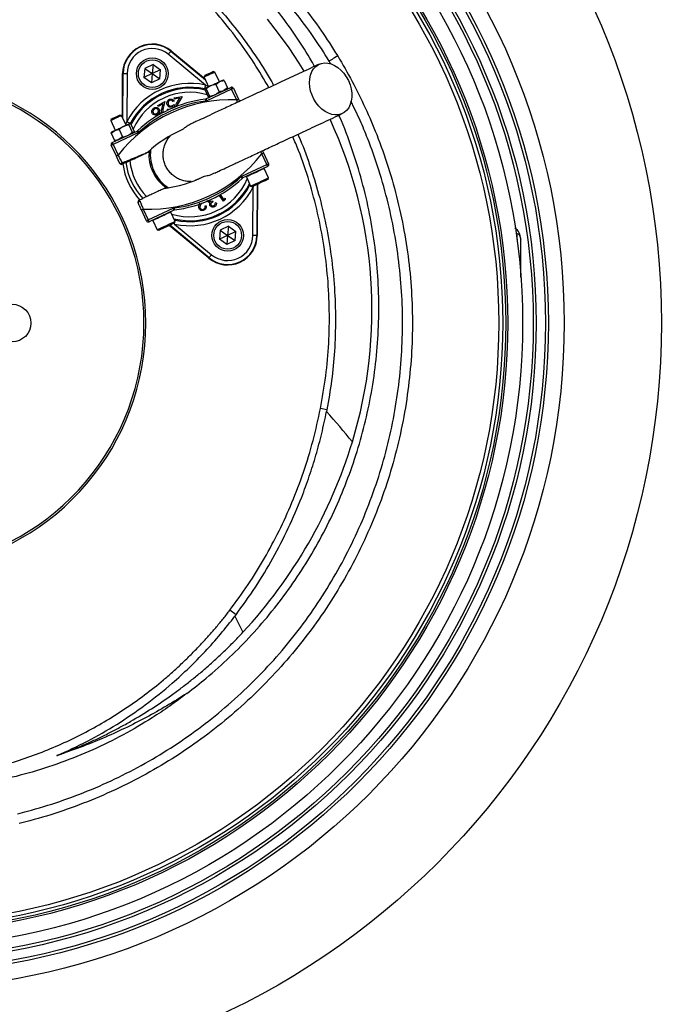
# Model space of a CAD drawing. Header units: millimetres. Extents: x 1367 to 2597, y 1298 to 2528.
# Tile 9 of 11: x 2043 to 2372, y 1570 to 2066. Entities that reach past the tile are written whole.
import ezdxf

# ---------------------------------------------------------------- set-up
doc = ezdxf.new("R2010")
doc.units = ezdxf.units.MM

msp = doc.modelspace()

# ---------------------------------------------------------------- linework, layer by layer
at = {"color": 7, "linetype": 'Continuous', "lineweight": 25}
for p, q in [((2136.83, 2033.54), (2118.09, 2049.05)), ((2119.37, 2050.59), (2119.52, 2050.76)), ((2119.37, 2050.59), (2136.83, 2036.13)), ((2119.52, 2050.76), (2136.61, 2036.61)), ((2106.21, 2041.92), (2105.81, 2037.31)), ((2110.39, 2043.87), (2106.21, 2041.92)), ((2106.21, 2041.92), (2109.99, 2039.27)), ((2110.39, 2043.87), (2109.99, 2039.27)), ((2110.39, 2043.87), (2114.18, 2041.22)), ((2094.92, 2017.17), (2095.06, 2039.36)), ((2095.29, 2039.36), (2095.06, 2039.36)), ((2095.14, 2016.69), (2095.29, 2039.36)), ((2097.29, 2039.35), (2097.13, 2015.02)), ((2109.99, 2039.27), (2105.81, 2037.31)), ((2109.59, 2034.66), (2105.81, 2037.31)), ((2109.99, 2039.27), (2109.59, 2034.66)), ((2113.78, 2036.62), (2109.59, 2034.66)), ((2114.18, 2041.22), (2109.99, 2039.27)), ((2109.99, 2039.27), (2113.78, 2036.62)), ((2113.78, 2036.62), (2114.18, 2041.22)), ((2136.46, 2038.37), (2136.17, 2037.55)), ((2136.17, 2037.55), (2138.44, 2032.67)), ((2141.61, 2040.09), (2140.79, 2040.39)), ((2140.79, 2040.39), (2140.79, 2040.39)), ((2143.88, 2035.21), (2141.61, 2040.09)), ((2136.63, 2031.83), (2136.58, 2031.76)), ((2137.07, 2026.52), (2149.62, 2032.37)), ((2137.22, 2031.61), (2138.95, 2027.89)), ((2142.06, 2033.87), (2139.45, 2033.14)), ((2142.06, 2033.87), (2143.94, 2035.24)), ((2142.06, 2033.87), (2143.8, 2030.15)), ((2145.75, 2036.05), (2145.69, 2036.05)), ((2147.93, 2032.07), (2146.05, 2030.7)), ((2146.2, 2035.79), (2147.93, 2032.07)), ((2147.81, 2031.52), (2147.84, 2031.57)), ((2150.95, 2031.88), (2153.51, 2026.4)), ((2121.12, 2027.01), (2125.08, 2027.83)), ((2121.23, 2026.45), (2121.12, 2027.01)), ((2123.93, 2027), (2121.23, 2026.45)), ((2122.8, 2025.14), (2123.93, 2027)), ((2125.08, 2027.83), (2123.35, 2024.96)), ((2136.51, 2031.28), (2138.24, 2027.55)), ((2150.04, 2031.46), (2137.5, 2025.61)), ((2138.66, 2027.3), (2138.74, 2027.3)), ((2138.95, 2027.89), (2141.56, 2028.61)), ((2152.6, 2025.98), (2150.04, 2031.46)), ((2112.74, 2023.21), (2116.28, 2025.21)), ((2113.02, 2022.71), (2112.74, 2023.21)), ((2115.43, 2024.07), (2113.02, 2022.71)), ((2114.92, 2021.94), (2115.43, 2024.07)), ((2116.28, 2025.21), (2115.5, 2021.93)), ((2117.68, 2021.28), (2118.18, 2021.56)), ((2118.18, 2021.56), (2118.34, 2021.05)), ((2121, 2025.47), (2120.42, 2025.26)), ((2120.7, 2022.14), (2120.57, 2022.82)), ((2120.97, 2023.79), (2121.23, 2022.35)), ((2153.51, 2026.4), (2154.01, 2025.31)), ((2094.48, 2018.11), (2093.66, 2018.41)), ((2096.75, 2013.23), (2094.48, 2018.11)), ((2117.83, 2020.84), (2117.68, 2021.28)), ((2089.34, 2016.39), (2089.04, 2015.58)), ((2089.04, 2015.58), (2091.32, 2010.7)), ((2098.19, 2013.41), (2099.92, 2009.69)), ((2099.16, 2013.86), (2098.49, 2014.04)), ((2098.72, 2014.06), (2098.57, 2014.08)), ((2099.16, 2013.86), (2100.9, 2010.14)), ((2089.28, 2009.26), (2091.08, 2010.59)), ((2089.28, 2009.26), (2089.49, 2009.68)), ((2089.28, 2009.26), (2091.02, 2005.53)), ((2089.5, 2009.85), (2089.42, 2009.73)), ((2089.8, 2004.47), (2102.35, 2010.32)), ((2102.77, 2009.42), (2090.23, 2003.57)), ((2094.99, 2007.38), (2093.19, 2006.05)), ((2093.25, 2011.11), (2094.99, 2007.38)), ((2099.92, 2009.69), (2100.6, 2009.51)), ((2100.68, 2009.55), (2100.76, 2009.66)), ((2100.71, 2009.7), (2100.9, 2010.14)), ((2091.88, 1997.66), (2089.32, 2003.15)), ((2090.23, 2003.57), (2092.78, 1998.09)), ((2091.48, 2005.4), (2091.02, 2005.53)), ((2091.48, 2005.33), (2091.62, 2005.32)), ((2109.05, 2000.21), (2109.12, 2000.92)), ((2167.79, 1993.4), (2165.24, 1998.88)), ((2165.64, 2000.39), (2166.14, 1999.3)), ((2166.14, 1999.3), (2168.7, 1993.82)), ((2096.72, 1994.46), (2094.88, 1993.6)), ((2155.25, 1987.55), (2167.79, 1993.4)), ((2168.22, 1992.49), (2155.67, 1986.64)), ((2157.45, 1987.19), (2159.62, 1982.52)), ((2168.69, 1986.75), (2166.51, 1991.42)), ((2118.09, 1981.68), (2117.5, 1982.08)), ((2159.11, 1982.86), (2159.29, 1983.23)), ((2159.62, 1982.52), (2160.42, 1982.23)), ((2160.73, 1957.62), (2160.89, 1981.94)), ((2162.9, 1983.39), (2162.73, 1957.6)), ((2163.12, 1983.5), (2162.96, 1957.6)), ((2168.4, 1985.95), (2168.69, 1986.75)), ((2168.68, 1986.75), (2168.69, 1986.75)), ((2145.86, 1975.01), (2143.69, 1977.94)), ((2144.21, 1978.23), (2145.99, 1975.83)), ((2103.33, 1975.47), (2105.17, 1976.33)), ((2134.76, 1973.82), (2134.72, 1973.75)), ((2136.63, 1972.53), (2137.18, 1972.66)), ((2140.3, 1975.16), (2140.56, 1974.6)), ((2141.82, 1974.08), (2142.31, 1974.31)), ((2146.8, 1975.71), (2145.86, 1975.01)), ((2145.99, 1975.83), (2146.74, 1976.39)), ((2146.74, 1976.39), (2146.8, 1975.71)), ((2107.07, 1965.08), (2104.51, 1970.56)), ((2105.42, 1970.99), (2107.98, 1965.5)), ((2107.98, 1965.5), (2120.52, 1971.35)), ((2120.95, 1970.45), (2108.4, 1964.6)), ((2121.56, 1964.77), (2119.38, 1969.44)), ((2110.32, 1965.22), (2112.49, 1960.55)), ((2138.5, 1946.2), (2118.56, 1962.72)), ((2138.65, 1946.37), (2118.79, 1962.82)), ((2121.19, 1963.43), (2139.93, 1947.91)), ((2121.22, 1965.49), (2121.63, 1965.38)), ((2121.27, 1963.98), (2121.56, 1964.77)), ((2148.43, 1962.3), (2144.24, 1960.35)), ((2148.43, 1962.3), (2148.03, 1957.7)), ((2148.43, 1962.3), (2152.21, 1959.65)), ((2112.49, 1960.55), (2113.29, 1960.26)), ((2144.24, 1960.35), (2143.84, 1955.75)), ((2148.03, 1957.7), (2143.84, 1955.75)), ((2144.24, 1960.35), (2148.03, 1957.7)), ((2148.03, 1957.7), (2147.63, 1953.1)), ((2152.21, 1959.65), (2148.03, 1957.7)), ((2148.03, 1957.7), (2151.81, 1955.05)), ((2151.81, 1955.05), (2152.21, 1959.65)), ((2162.73, 1957.6), (2162.96, 1957.6)), ((2147.63, 1953.1), (2143.84, 1955.75)), ((2151.81, 1955.05), (2147.63, 1953.1)), ((2295.79, 1956.48), (2295.79, 1938.48)), ((2138.65, 1946.37), (2138.5, 1946.2)), ((2198.08, 1869.71), (2194.86, 1870.35)), ((2198.08, 1869.71), (2197.9, 1868.78)), ((2152.25, 1766.32), (2149.17, 1768.67)), ((2151.7, 1765.59), (2152.25, 1766.32))]:
    msp.add_line(p, q, dxfattribs=at)
at = {"color": 1, "linetype": 'Continuous', "lineweight": 25}
for p, q in [((2200.15, 2044.09), (2199.28, 2045.63)), ((2136.83, 2033.54), (2138.42, 2032.73)), ((2153.06, 2024.87), (2152.6, 2025.98)), ((2165.24, 1998.88), (2164.68, 1999.95)), ((2161.03, 1982.52), (2160.89, 1981.94)), ((2121.19, 1963.43), (2120.67, 1963.7)), ((2293.55, 1958.54), (2293.98, 1958.47))]:
    msp.add_line(p, q, dxfattribs=at)
at = {"color": 7, "linetype": 'Continuous', "lineweight": 25, "flags": 128}
for points in [[(2186.7, 2040.56), (2184.15, 2044.64), (2179.08, 2052.22), (2173.71, 2059.61), (2168.05, 2066.8)], [(2118.09, 2049.05), (2118.34, 2049.35), (2118.58, 2049.63), (2118.8, 2049.9), (2118.99, 2050.13), (2119.15, 2050.32), (2119.27, 2050.46), (2119.34, 2050.56), (2119.37, 2050.59)], [(2203.53, 2048.21), (2202.75, 2047.74), (2202, 2047.29), (2201.3, 2046.86), (2200.68, 2046.48), (2200.15, 2046.16), (2199.73, 2045.91), (2199.44, 2045.73), (2199.28, 2045.63)], [(2208.93, 2035.75), (2209.75, 2033.7), (2210.31, 2031.59), (2210.6, 2029.48), (2210.63, 2027.43), (2210.37, 2025.48), (2209.85, 2023.69), (2209.07, 2022.11), (2208.05, 2020.77), (2206.83, 2019.71), (2205.43, 2018.96), (2203.89, 2018.53), (2202.24, 2018.45), (2200.54, 2018.7), (2198.82, 2019.28), (2197.14, 2020.19), (2195.52, 2021.39), (2194.03, 2022.85), (2192.68, 2024.54), (2191.53, 2026.41), (2190.59, 2028.42), (2189.9, 2030.51), (2189.47, 2032.62), (2189.31, 2034.71), (2189.43, 2036.72), (2189.82, 2038.59), (2190.47, 2040.28), (2191.37, 2041.75), (2192.5, 2042.95), (2193.81, 2043.86), (2195.29, 2044.45), (2196.89, 2044.71), (2198.57, 2044.62), (2200.28, 2044.2), (2201.99, 2043.45), (2203.64, 2042.4), (2205.2, 2041.06), (2206.63, 2039.48), (2207.88, 2037.69), (2208.93, 2035.75)], [(2095.29, 2039.36), (2095.33, 2039.36), (2095.45, 2039.36), (2095.64, 2039.36), (2095.89, 2039.36), (2096.19, 2039.36), (2096.53, 2039.35), (2096.9, 2039.35), (2097.29, 2039.35)], [(2141.61, 2040.09), (2141.6, 2040.09), (2141.4, 2040), (2140.9, 2039.76), (2140.15, 2039.41), (2139.25, 2038.99), (2138.31, 2038.55), (2137.44, 2038.15), (2136.74, 2037.82), (2136.3, 2037.61), (2136.17, 2037.55)], [(2136.46, 2038.37), (2136.6, 2038.43), (2137.04, 2038.64), (2137.72, 2038.96), (2138.54, 2039.34), (2139.38, 2039.73), (2140.1, 2040.06), (2140.59, 2040.29), (2140.79, 2040.39)], [(2136.83, 2033.54), (2136.74, 2033.16), (2136.66, 2032.8), (2136.59, 2032.46), (2136.52, 2032.17), (2136.47, 2031.92), (2136.43, 2031.74), (2136.4, 2031.63), (2136.39, 2031.58)], [(2136.63, 2031.83), (2136.63, 2031.83), (2136.67, 2031.85)], [(2136.67, 2031.85), (2136.79, 2031.9), (2136.99, 2031.99), (2137.25, 2032.12), (2137.58, 2032.27), (2137.98, 2032.45), (2138.42, 2032.66), (2138.92, 2032.89), (2139.45, 2033.14)], [(2139.45, 2033.14), (2140.01, 2033.4), (2140.6, 2033.68), (2141.19, 2033.95), (2141.78, 2034.23), (2142.36, 2034.5), (2142.92, 2034.76), (2143.45, 2035.01), (2143.94, 2035.24)], [(2143.94, 2035.24), (2144.38, 2035.44), (2144.77, 2035.62), (2145.1, 2035.78), (2145.36, 2035.9), (2145.55, 2035.98), (2145.66, 2036.04), (2145.69, 2036.05)], [(2149.62, 2032.37), (2149.63, 2032.35), (2149.65, 2032.3), (2149.69, 2032.21), (2149.74, 2032.1), (2149.81, 2031.96), (2149.88, 2031.81), (2149.96, 2031.64), (2150.04, 2031.46)], [(2150.95, 2031.88), (2150.93, 2031.88), (2150.88, 2031.85), (2150.8, 2031.81), (2150.68, 2031.76), (2150.55, 2031.7), (2150.39, 2031.62), (2150.22, 2031.54), (2150.04, 2031.46)], [(2137.07, 2026.52), (2137.08, 2026.5), (2137.11, 2026.45), (2137.15, 2026.36), (2137.2, 2026.25), (2137.26, 2026.11), (2137.34, 2025.96), (2137.41, 2025.79), (2137.5, 2025.61)], [(2136.78, 2026.43), (2136.78, 2026.41), (2136.79, 2026.36), (2136.8, 2026.26), (2136.81, 2026.14), (2136.83, 2025.99), (2136.85, 2025.82), (2136.88, 2025.63), (2136.9, 2025.44)], [(2153.51, 2026.4), (2153.49, 2026.39), (2153.44, 2026.37), (2153.35, 2026.33), (2153.24, 2026.28), (2153.1, 2026.21), (2152.95, 2026.14), (2152.78, 2026.06), (2152.6, 2025.98)], [(2094.48, 2018.11), (2094.4, 2018.08), (2094.01, 2017.9), (2093.35, 2017.59), (2092.5, 2017.19), (2091.56, 2016.75), (2090.65, 2016.33), (2089.87, 2015.96), (2089.31, 2015.71), (2089.05, 2015.58), (2089.04, 2015.58)], [(2089.34, 2016.39), (2089.35, 2016.4), (2089.6, 2016.51), (2090.13, 2016.77), (2090.88, 2017.11), (2091.72, 2017.51), (2092.53, 2017.88), (2093.18, 2018.18), (2093.57, 2018.37), (2093.66, 2018.41)], [(2091.08, 2010.59), (2091.55, 2010.81), (2092.07, 2011.05), (2092.62, 2011.3), (2093.19, 2011.57), (2093.78, 2011.85), (2094.37, 2012.12), (2094.96, 2012.4), (2095.53, 2012.66)], [(2095.53, 2012.66), (2096.08, 2012.92), (2096.59, 2013.15), (2097.05, 2013.37), (2097.47, 2013.57), (2097.83, 2013.73), (2098.12, 2013.87), (2098.34, 2013.97), (2098.49, 2014.04)], [(2098.91, 2014.1), (2098.87, 2014.12), (2098.76, 2014.18), (2098.6, 2014.26), (2098.38, 2014.38), (2098.11, 2014.52), (2097.8, 2014.68), (2097.48, 2014.85), (2097.13, 2015.02)], [(2098.49, 2014.04), (2098.56, 2014.07), (2098.57, 2014.08)], [(2089.5, 2009.85), (2089.52, 2009.86), (2089.6, 2009.9), (2089.76, 2009.97), (2089.99, 2010.08), (2090.29, 2010.22), (2090.66, 2010.39), (2091.08, 2010.59)], [(2102.35, 2010.32), (2102.36, 2010.31), (2102.38, 2010.26), (2102.42, 2010.17), (2102.47, 2010.06), (2102.54, 2009.92), (2102.61, 2009.77), (2102.69, 2009.6), (2102.77, 2009.42)], [(2102.61, 2010.5), (2102.62, 2010.48), (2102.66, 2010.44), (2102.72, 2010.37), (2102.81, 2010.28), (2102.91, 2010.17), (2103.03, 2010.04), (2103.15, 2009.91), (2103.29, 2009.76)], [(2090.23, 2003.57), (2090.05, 2003.49), (2089.88, 2003.41), (2089.72, 2003.33), (2089.59, 2003.27), (2089.47, 2003.22), (2089.39, 2003.18), (2089.34, 2003.15), (2089.32, 2003.15)], [(2089.8, 2004.47), (2089.81, 2004.46), (2089.84, 2004.41), (2089.88, 2004.32), (2089.93, 2004.21), (2089.99, 2004.07), (2090.07, 2003.92), (2090.14, 2003.75), (2090.23, 2003.57)], [(2092.78, 1998.09), (2092.61, 1998), (2092.44, 1997.92), (2092.28, 1997.85), (2092.14, 1997.79), (2092.03, 1997.73), (2091.95, 1997.69), (2091.89, 1997.67), (2091.88, 1997.66)], [(2108.36, 1999.88), (2108.96, 2000.17), (2109.05, 2000.21)], [(2165.24, 1998.88), (2165.41, 1998.96), (2165.58, 1999.04), (2165.74, 1999.11), (2165.88, 1999.18), (2165.99, 1999.23), (2166.07, 1999.27), (2166.13, 1999.29), (2166.14, 1999.3)], [(2093.55, 1994.08), (2093.6, 1994.02), (2093.7, 1993.99), (2093.83, 1993.98), (2093.99, 1994), (2094.17, 1994.03), (2094.37, 1994.1), (2094.57, 1994.18), (2094.77, 1994.28)], [(2167.79, 1993.4), (2167.97, 1993.48), (2168.14, 1993.56), (2168.3, 1993.63), (2168.43, 1993.69), (2168.55, 1993.75), (2168.63, 1993.79), (2168.68, 1993.81), (2168.7, 1993.82)], [(2168.22, 1992.49), (2168.21, 1992.51), (2168.18, 1992.56), (2168.14, 1992.64), (2168.09, 1992.76), (2168.03, 1992.89), (2167.95, 1993.05), (2167.88, 1993.22), (2167.79, 1993.4)], [(2155.41, 1986.47), (2155.4, 1986.48), (2155.36, 1986.52), (2155.3, 1986.59), (2155.21, 1986.68), (2155.11, 1986.79), (2154.99, 1986.92), (2154.87, 1987.06), (2154.73, 1987.2)], [(2155.67, 1986.64), (2155.66, 1986.66), (2155.64, 1986.71), (2155.6, 1986.79), (2155.55, 1986.91), (2155.48, 1987.04), (2155.41, 1987.2), (2155.33, 1987.37), (2155.25, 1987.55)], [(2117.5, 1982.08), (2117.42, 1982.04), (2116.81, 1981.76)], [(2159.62, 1982.52), (2159.64, 1982.53), (2159.93, 1982.67), (2160.53, 1982.95), (2161.4, 1983.35), (2162.47, 1983.85), (2163.67, 1984.41), (2164.9, 1984.99), (2166.08, 1985.53), (2167.11, 1986.02), (2167.93, 1986.4), (2168.47, 1986.65), (2168.68, 1986.75)], [(2168.4, 1985.95), (2168.39, 1985.95), (2168.19, 1985.86), (2167.67, 1985.62), (2166.9, 1985.25), (2165.92, 1984.8), (2164.82, 1984.29), (2163.68, 1983.76), (2162.61, 1983.25), (2161.68, 1982.82), (2160.97, 1982.49), (2160.54, 1982.29), (2160.42, 1982.23)], [(2103.78, 1974.95), (2103.58, 1974.87), (2103.38, 1974.76), (2103.21, 1974.65), (2103.06, 1974.54), (2102.95, 1974.42), (2102.87, 1974.32), (2102.83, 1974.22), (2102.84, 1974.14)], [(2104.51, 1970.56), (2104.53, 1970.57), (2104.58, 1970.6), (2104.67, 1970.63), (2104.78, 1970.69), (2104.92, 1970.75), (2105.07, 1970.82), (2105.24, 1970.9), (2105.42, 1970.99)], [(2120.95, 1970.45), (2120.94, 1970.46), (2120.91, 1970.52), (2120.87, 1970.6), (2120.82, 1970.71), (2120.76, 1970.85), (2120.68, 1971.01), (2120.61, 1971.18), (2120.52, 1971.35)], [(2121.24, 1970.53), (2121.24, 1970.55), (2121.23, 1970.61), (2121.22, 1970.7), (2121.21, 1970.82), (2121.19, 1970.97), (2121.17, 1971.15), (2121.14, 1971.33), (2121.12, 1971.53)], [(2107.07, 1965.08), (2107.09, 1965.09), (2107.14, 1965.11), (2107.22, 1965.15), (2107.34, 1965.2), (2107.47, 1965.27), (2107.63, 1965.34), (2107.8, 1965.42), (2107.98, 1965.5)], [(2108.4, 1964.6), (2108.39, 1964.61), (2108.37, 1964.67), (2108.33, 1964.75), (2108.28, 1964.86), (2108.21, 1965), (2108.14, 1965.16), (2108.06, 1965.33), (2107.98, 1965.5)], [(2112.49, 1960.55), (2112.62, 1960.61), (2113.08, 1960.82), (2113.82, 1961.17), (2114.8, 1961.62), (2115.95, 1962.16), (2117.18, 1962.73), (2118.4, 1963.3), (2119.51, 1963.82), (2120.44, 1964.25), (2121.12, 1964.57), (2121.49, 1964.74), (2121.56, 1964.77)], [(2121.27, 1963.98), (2121.2, 1963.95), (2120.84, 1963.78), (2120.18, 1963.47), (2119.3, 1963.06), (2118.25, 1962.57), (2117.12, 1962.04), (2116, 1961.52), (2114.99, 1961.05), (2114.16, 1960.66), (2113.59, 1960.4), (2113.31, 1960.27), (2113.29, 1960.26)], [(2162.73, 1957.6), (2162.69, 1957.6), (2162.57, 1957.6), (2162.38, 1957.61), (2162.13, 1957.61), (2161.83, 1957.61), (2161.49, 1957.61), (2161.12, 1957.61), (2160.73, 1957.62)], [(2139.93, 1947.91), (2139.68, 1947.62), (2139.44, 1947.33), (2139.22, 1947.07), (2139.03, 1946.84), (2138.87, 1946.64), (2138.75, 1946.5), (2138.68, 1946.41), (2138.65, 1946.37)], [(2151.7, 1765.59), (2152.21, 1764.56), (2152.72, 1763.54), (2153.22, 1762.51), (2153.72, 1761.5), (2154.21, 1760.48), (2154.7, 1759.47), (2155.19, 1758.46), (2155.67, 1757.45)]]:
    msp.add_lwpolyline(points, dxfattribs=at)
at = {"color": 1, "linetype": 'Continuous', "lineweight": 25, "flags": 128}
for points in [[(2166.51, 1991.42), (2166.51, 1991.42), (2166.29, 1991.32), (2165.75, 1991.07), (2164.94, 1990.68), (2163.9, 1990.2), (2162.72, 1989.65), (2161.49, 1989.08), (2160.29, 1988.52), (2159.22, 1988.02), (2158.35, 1987.61), (2157.75, 1987.33), (2157.47, 1987.2), (2157.45, 1987.19)], [(2159.11, 1982.86), (2159.15, 1982.84), (2159.26, 1982.79), (2159.42, 1982.7), (2159.58, 1982.62)], [(2160.08, 1982.36), (2160.22, 1982.29), (2160.54, 1982.12), (2160.89, 1981.94)], [(2119.38, 1969.44), (2119.31, 1969.41), (2118.94, 1969.24), (2118.26, 1968.92), (2117.33, 1968.49), (2116.22, 1967.97), (2115, 1967.4), (2113.77, 1966.83), (2112.63, 1966.29), (2111.64, 1965.83), (2110.9, 1965.49), (2110.45, 1965.28), (2110.32, 1965.22)], [(2121.19, 1963.43), (2121.28, 1963.81), (2121.36, 1964.17), (2121.39, 1964.31)], [(2121.51, 1964.87), (2121.55, 1965.04), (2121.59, 1965.22), (2121.62, 1965.34), (2121.63, 1965.38)]]:
    msp.add_lwpolyline(points, dxfattribs=at)
at = {"color": 7, "linetype": 'Continuous', "lineweight": 25}
for centre, radius in [((1981.79, 1913.48), 615), ((1981.79, 1913.48), 595), ((1981.79, 1913.48), 593.6), ((1981.79, 1913.48), 590.07), ((1981.79, 1913.48), 579), ((1981.79, 1913.48), 576), ((1981.79, 1913.48), 385), ((1981.79, 1913.48), 336), ((1981.79, 1913.48), 328), ((1981.79, 1913.48), 326.54), ((1981.79, 1913.48), 321.84), ((1981.79, 1913.48), 320.38), ((1981.79, 1913.48), 315), ((1981.79, 1913.48), 307.5), ((1981.79, 1913.48), 306.5), ((1981.79, 1913.48), 305), ((1981.79, 1913.48), 303), ((2109.99, 2039.27), 8), ((2109.99, 2039.27), 7), ((2148.03, 1957.7), 8), ((2148.03, 1957.7), 7), ((2039.29, 1913.48), 9.5)]:
    msp.add_circle(centre, radius, dxfattribs=at)
for centre, radius, start, end in [((2109.99, 2039.27), 14.93, 50.3695, 179.6305), ((2109.99, 2039.27), 14.7, 50.3695, 179.6305), ((2109.99, 2039.27), 12.7, 50.3695, 179.6305), ((1981.79, 1913.48), 125, 279.2069, 80.7931), ((1981.79, 1913.48), 124, 279.2818, 80.7182), ((2129.01, 1998.48), 35.91, 77.427, 152.573), ((2129.01, 1998.48), 33.91, 77.427, 152.573), ((2150.04, 2031.46), 1, 25, 115), ((2136.65, 2027.42), 1, 277.1997, 295), ((2149.58, 1954.38), 71.67, 87.5829, 142.4171), ((2144.51, 1965.25), 61.67, 97.1997, 132.8003), ((2144.51, 1965.25), 60.67, 97.1997, 132.8003), ((2136.65, 2027.42), 2, 277.1997, 295), ((1991.51, 1920.08), 229.32, 343.1186, 24.7986), ((2101.93, 2011.23), 1, 295, 312.8003), ((2101.93, 2011.23), 2, 295, 312.8003), ((2149.58, 1954.38), 61.67, 113.6355, 132.8003), ((2090.23, 2003.57), 1, 115, 205), ((2108.44, 2042.59), 71.67, 267.5829, 322.4171), ((2129.01, 1998.48), 20.7, 176.1144, 233.8856), ((2129.01, 1998.48), 20, 172.9043, 237.0957), ((2094.45, 1994.51), 1, 205, 295), ((2094.03, 1993.81), 0.874, 346.045, 32.3386), ((2129.01, 1998.48), 34.21, 187.9236, 222.0712), ((2129.01, 1998.48), 32.53, 187.0993, 222.9007), ((2129.01, 1998.48), 30.49, 185.8562, 224.1438), ((2167.79, 1993.4), 1, 295, 25), ((2108.44, 2042.59), 61.67, 277.1997, 296.3645), ((2113.51, 2031.71), 60.67, 277.1997, 312.8003), ((2156.09, 1985.73), 2, 115, 132.8003), ((2157.67, 1987.3), 0.25, 115, 205), ((2166.28, 1991.31), 0.25, 25, 115), ((2129.01, 1998.48), 35.91, 257.427, 332.573), ((2113.51, 2031.71), 61.67, 277.1997, 312.8003), ((2129.01, 1998.48), 33.91, 257.427, 332.573), ((2156.09, 1985.73), 1, 115, 132.8003), ((2103.75, 1974.57), 1, 115, 205), ((2102.94, 1974.69), 0.874, 17.662, 63.9549), ((2119.15, 1969.34), 0.25, 25, 115), ((2121.37, 1969.54), 2, 97.1997, 115), ((2121.37, 1969.54), 1, 97.1997, 115), ((2107.98, 1965.5), 1, 205, 295), ((2110.54, 1965.32), 0.25, 115, 205), ((2148.03, 1957.7), 14.93, 230.3695, 359.6305), ((2148.03, 1957.7), 14.7, 230.3695, 359.6305), ((2148.03, 1957.7), 12.7, 230.3695, 359.6305), ((2293.79, 1956.48), 2, 0, 84.2977), ((2300.35, 1956.48), 4.56, 179.9989, 188.409), ((1981.35, 1670.74), 293.45, 38.5174, 42.4429), ((1974.71, 1925.55), 246.99, 317.1117, 343.0371)]:
    msp.add_arc(centre, radius, start, end, dxfattribs=at)
at = {"color": 1, "linetype": 'Continuous', "lineweight": 25}
for centre, radius, start, end in [((2129.01, 1998.48), 33.41, 76.8106, 152.962), ((2129.01, 1998.48), 31.41, 73.8808, 155.8669), ((2129.01, 1998.48), 20.03, 173.0133, 236.9867), ((2129.01, 1998.48), 31.41, 253.0383, 336.9617), ((2129.01, 1998.48), 33.41, 256.0524, 333.9476), ((2288.99, 1955.82), 6.85, 359.9368, 54.6465)]:
    msp.add_arc(centre, radius, start, end, dxfattribs=at)
at = {"color": 7, "linetype": 'Continuous', "lineweight": 25}
for points, knots in [([(2191.81, 2042.94), (2191.35, 2043.78), (2188.6, 2048.86), (2182.83, 2057.78), (2174.46, 2069.62), (2165.29, 2080.91), (2155.45, 2091.59), (2144.57, 2101.92), (2132.59, 2111.74), (2119.5, 2120.96), (2105.75, 2129.27), (2091.43, 2136.6), (2075.85, 2143.22), (2059.03, 2148.96), (2041, 2153.77), (2022.66, 2157.34), (2006.6, 2159.39), (1992.96, 2160.34), (1979.6, 2160.64), (1964.02, 2160.07), (1946.33, 2158.18), (1928.79, 2155.11), (1911.52, 2150.92), (1895.58, 2146), (1880.98, 2140.46), (1867.71, 2134.4), (1854.84, 2127.52), (1842.46, 2119.86), (1830.66, 2111.44), (1819.37, 2102.22), (1808.69, 2092.17), (1798.62, 2081.33), (1789.27, 2069.88), (1780.76, 2057.86), (1774.93, 2048.85), (1772.19, 2043.75), (1771.76, 2042.94)], [0, 0, 0, 0, 0.005798, 0.03487, 0.063988, 0.09309, 0.122124, 0.151054, 0.182691, 0.214454, 0.246262, 0.27803, 0.309672, 0.346247, 0.382916, 0.419591, 0.456176, 0.478087, 0.499998, 0.53477, 0.569662, 0.604611, 0.639532, 0.674328, 0.702974, 0.731744, 0.760575, 0.789402, 0.818164, 0.846804, 0.876264, 0.905815, 0.935406, 0.964977, 0.994454, 1, 1, 1, 1]), ([(2044.43, 2159.26), (2048.88, 2158.31), (2057.8, 2156.41), (2070.83, 2152.64), (2083.53, 2148.23), (2095.84, 2143.17), (2107.97, 2137.38), (2119.87, 2130.85), (2131.48, 2123.58), (2143.01, 2115.43), (2154.35, 2106.33), (2165.41, 2096.26), (2175.96, 2085.39), (2185.9, 2073.72), (2195.23, 2061.32), (2200.76, 2052.58), (2203.53, 2048.21)], [0, 0, 0, 0, 0.068376, 0.136967, 0.203572, 0.270228, 0.336832, 0.405374, 0.473972, 0.542513, 0.617341, 0.692242, 0.76707, 0.844686, 0.922383, 1, 1, 1, 1]), ([(2199.28, 2045.63), (2196.63, 2049.82), (2191.32, 2058.21), (2182.34, 2070.14), (2172.67, 2081.54), (2162.3, 2092.3), (2151.29, 2102.38), (2139.44, 2111.91), (2126.71, 2120.81), (2113.11, 2129.01), (2098.98, 2136.28), (2084.41, 2142.6), (2071.64, 2147.12), (2058.02, 2151.19), (2049.29, 2153.09), (2043.46, 2154.36)], [0, 0, 0, 0, 0.075993, 0.152292, 0.228746, 0.305198, 0.381494, 0.457485, 0.538401, 0.619593, 0.70088, 0.782076, 0.862994, 0.908518, 1, 1, 1, 1]), ([(2168.83, 2032.22), (2166.39, 2036.4), (2161.18, 2045.33), (2151.96, 2058.27), (2141.51, 2071.1), (2130.14, 2083.1), (2117.93, 2094.24), (2104.95, 2104.46), (2091.26, 2113.69), (2076.9, 2121.88), (2061.95, 2128.99), (2046.5, 2134.95), (2030.67, 2139.73), (2014.56, 2143.27), (1998.23, 2145.66), (1987.27, 2146.2), (1981.78, 2146.47)], [0, 0, 0, 0, 0.0632622, 0.1353876, 0.2077002, 0.27968, 0.3517092, 0.4238859, 0.4957449, 0.5676823, 0.6400439, 0.7122718, 0.7842788, 0.8563136, 0.9280819, 1, 1, 1, 1]), ([(1981.79, 2148.78), (1987.53, 2148.49), (1999.04, 2147.91), (2016.15, 2145.32), (2033.02, 2141.52), (2049.52, 2136.39), (2065.56, 2129.98), (2081.07, 2122.34), (2095.95, 2113.55), (2109.52, 2104.07), (2121.81, 2094.09), (2132.9, 2083.79), (2143.3, 2072.77), (2152.97, 2061.13), (2161.87, 2048.75), (2167.94, 2039.45), (2170.79, 2034.11), (2171.2, 2033.33)], [0, 0, 0, 0, 0.0743659, 0.1489618, 0.22356, 0.2979291, 0.3722581, 0.4468091, 0.5213651, 0.5957009, 0.6607517, 0.7260117, 0.7913473, 0.8566161, 0.9216742, 0.9885335, 1, 1, 1, 1]), ([(2203.53, 2048.21), (2206.01, 2043.96), (2210.99, 2035.44), (2217.52, 2022.16), (2223.69, 2007.74), (2229.23, 1992.08), (2233.96, 1975.19), (2237.56, 1958), (2239.99, 1940.63), (2241.25, 1923.16), (2241.3, 1905.63), (2240.16, 1888.11), (2237.85, 1870.69), (2234.39, 1853.48), (2229.79, 1836.57), (2224.03, 1820.01), (2217.15, 1803.86), (2209.21, 1788.19), (2200.25, 1773.09), (2190.32, 1758.67), (2179.42, 1744.98), (2167.62, 1732.03), (2154.97, 1719.89), (2141.55, 1708.63), (2127.44, 1698.32), (2112.67, 1689.02), (2097.29, 1680.72), (2081.38, 1673.46), (2065.04, 1667.28), (2052.09, 1663.33), (2044.62, 1661.47), (2042.79, 1661.01)], [0, 0, 0, 0, 0.030307, 0.060638, 0.090945, 0.126785, 0.162748, 0.198752, 0.234715, 0.270554, 0.306428, 0.342425, 0.378463, 0.41446, 0.450334, 0.486201, 0.52219, 0.558221, 0.59421, 0.630077, 0.665868, 0.70178, 0.737734, 0.773646, 0.809437, 0.845138, 0.88096, 0.916824, 0.952646, 0.988348, 1, 1, 1, 1]), ([(2194.17, 2044.04), (2191.18, 2042.64), (2185.24, 2039.88), (2176.5, 2035.8), (2168.09, 2031.88), (2160.1, 2028.15), (2152.64, 2024.67), (2145.86, 2021.51), (2140.13, 2018.84), (2135.5, 2016.68), (2132.13, 2015.11), (2130.6, 2014.4), (2129.93, 2014.08)], [0, 0, 0, 0, 0.113512, 0.2252, 0.335105, 0.443266, 0.549591, 0.654173, 0.757143, 0.845617, 0.932497, 1, 1, 1, 1]), ([(2136.67, 2031.85), (2136.6, 2031.75), (2136.51, 2031.64), (2136.51, 2031.34), (2136.51, 2031.28)], [0, 0, 0, 0, 0.77308, 1, 1, 1, 1]), ([(2137.22, 2031.61), (2137.05, 2031.73), (2136.84, 2031.89), (2136.71, 2031.86), (2136.67, 2031.85)], [0, 0, 0, 0, 0.755622, 1, 1, 1, 1]), ([(2139.45, 2033.14), (2139.39, 2033.12), (2138.58, 2032.73), (2137.87, 2032.15), (2137.22, 2031.61)], [0, 0, 0, 0, 0.0701921, 1, 1, 1, 1]), ([(2143.94, 2035.24), (2143.99, 2035.26), (2144.69, 2035.58), (2145.47, 2035.69), (2146.2, 2035.79)], [0, 0, 0, 0, 0.070221, 1, 1, 1, 1]), ([(2146.2, 2035.79), (2146.03, 2035.93), (2145.86, 2036.06), (2145.75, 2036.05), (2145.75, 2036.05)], [0, 0, 0, 0, 0.986889, 1, 1, 1, 1]), ([(2147.84, 2031.57), (2147.84, 2031.57), (2147.92, 2031.64), (2147.93, 2031.86), (2147.93, 2032.07)], [0, 0, 0, 0, 0.013112, 1, 1, 1, 1]), ([(2138.24, 2027.55), (2138.29, 2027.51), (2138.47, 2027.37), (2138.59, 2027.36), (2138.67, 2027.35)], [0, 0, 0, 0, 0.29674, 1, 1, 1, 1]), ([(2138.79, 2027.32), (2138.81, 2027.33), (2138.92, 2027.41), (2138.94, 2027.68), (2138.95, 2027.89)], [0, 0, 0, 0, 0.2443782, 1, 1, 1, 1]), ([(2141.56, 2028.61), (2141.62, 2028.64), (2142.44, 2029.03), (2143.14, 2029.61), (2143.8, 2030.15)], [0, 0, 0, 0, 0.070193, 1, 1, 1, 1]), ([(2146.05, 2030.7), (2146, 2030.68), (2145.3, 2030.36), (2144.52, 2030.25), (2143.8, 2030.15)], [0, 0, 0, 0, 0.070174, 1, 1, 1, 1]), ([(2109.75, 2020.27), (2109.77, 2020.44), (2109.81, 2020.77), (2110.08, 2021.3), (2110.4, 2021.58), (2110.59, 2021.76)], [0, 0, 0, 0, 0.280074, 0.560208, 1, 1, 1, 1]), ([(2110.59, 2021.76), (2110.82, 2021.92), (2111.29, 2022.25), (2112.11, 2022.3), (2112.82, 2022.06), (2113.13, 2021.75), (2113.29, 2021.59)], [0, 0, 0, 0, 0.280631, 0.559408, 0.779895, 1, 1, 1, 1]), ([(2112.81, 2021.23), (2112.66, 2021.37), (2112.37, 2021.64), (2111.81, 2021.71), (2111.31, 2021.58), (2111.06, 2021.4), (2110.93, 2021.31)], [0, 0, 0, 0, 0.279155, 0.558304, 0.778982, 1, 1, 1, 1]), ([(2113.29, 2021.59), (2113.4, 2021.42), (2113.61, 2021.09), (2113.69, 2020.37), (2113.5, 2019.9), (2113.38, 2019.61)], [0, 0, 0, 0, 0.28012, 0.560014, 1, 1, 1, 1]), ([(2114.95, 2019.47), (2114.85, 2019.68), (2114.66, 2020.12), (2114.71, 2020.98), (2114.84, 2021.57), (2114.92, 2021.94)], [0, 0, 0, 0, 0.279301, 0.559167, 1, 1, 1, 1]), ([(2115.5, 2021.93), (2115.4, 2021.53), (2115.27, 2020.97), (2115.25, 2020.22), (2115.38, 2019.91), (2115.45, 2019.76)], [0, 0, 0, 0, 0.560682, 0.780441, 1, 1, 1, 1]), ([(2117.51, 2023.63), (2117.43, 2023.94), (2117.28, 2024.54), (2117.54, 2025.4), (2118.06, 2026.02), (2118.51, 2026.23), (2118.73, 2026.33)], [0, 0, 0, 0, 0.279839, 0.559266, 0.779418, 1, 1, 1, 1]), ([(2119.95, 2022.47), (2119.68, 2022.4), (2119.12, 2022.25), (2118.34, 2022.53), (2117.79, 2023.02), (2117.6, 2023.43), (2117.51, 2023.63)], [0, 0, 0, 0, 0.279661, 0.559064, 0.779301, 1, 1, 1, 1]), ([(2118.89, 2025.8), (2118.69, 2025.69), (2118.3, 2025.48), (2118.02, 2024.9), (2117.94, 2024.33), (2118.04, 2023.99), (2118.09, 2023.83)], [0, 0, 0, 0, 0.279011, 0.558848, 0.779272, 1, 1, 1, 1]), ([(2118.09, 2023.83), (2118.19, 2023.64), (2118.37, 2023.27), (2118.88, 2022.96), (2119.42, 2022.9), (2119.73, 2022.99), (2119.89, 2023.04)], [0, 0, 0, 0, 0.279875, 0.558968, 0.779184, 1, 1, 1, 1]), ([(2118.73, 2026.33), (2118.97, 2026.4), (2119.46, 2026.53), (2120.15, 2026.34), (2120.68, 2025.97), (2120.9, 2025.64), (2121, 2025.47)], [0, 0, 0, 0, 0.279816, 0.559314, 0.77955, 1, 1, 1, 1]), ([(2120.42, 2025.26), (2120.33, 2025.4), (2120.14, 2025.67), (2119.7, 2025.86), (2119.27, 2025.9), (2119.02, 2025.83), (2118.89, 2025.8)], [0, 0, 0, 0, 0.28008, 0.559232, 0.779655, 1, 1, 1, 1]), ([(2119.89, 2023.04), (2120.11, 2023.15), (2120.51, 2023.36), (2120.83, 2023.66), (2120.97, 2023.79)], [0, 0, 0, 0, 0.559307, 1, 1, 1, 1]), ([(2120.57, 2022.82), (2120.46, 2022.74), (2120.27, 2022.6), (2120.05, 2022.51), (2119.95, 2022.47)], [0, 0, 0, 0, 0.56006, 1, 1, 1, 1]), ([(2122.07, 2022.79), (2122.04, 2023.02), (2121.99, 2023.5), (2122.3, 2024.3), (2122.61, 2024.82), (2122.8, 2025.14)], [0, 0, 0, 0, 0.279318, 0.559186, 1, 1, 1, 1]), ([(2123.35, 2024.96), (2123.13, 2024.61), (2122.83, 2024.12), (2122.58, 2023.41), (2122.61, 2023.08), (2122.63, 2022.92)], [0, 0, 0, 0, 0.560642, 0.780423, 1, 1, 1, 1]), ([(2110.16, 2019.04), (2110.02, 2019.25), (2109.78, 2019.63), (2109.76, 2020.08), (2109.75, 2020.27)], [0, 0, 0, 0, 0.559347, 1, 1, 1, 1]), ([(2112.01, 2018.52), (2111.62, 2018.47), (2111.08, 2018.39), (2110.46, 2018.71), (2110.26, 2018.93), (2110.16, 2019.04)], [0, 0, 0, 0, 0.558019, 0.778944, 1, 1, 1, 1]), ([(2110.93, 2021.31), (2110.78, 2021.18), (2110.49, 2020.9), (2110.33, 2020.35), (2110.36, 2019.82), (2110.53, 2019.56), (2110.62, 2019.42)], [0, 0, 0, 0, 0.280357, 0.559591, 0.779864, 1, 1, 1, 1]), ([(2110.62, 2019.42), (2110.76, 2019.29), (2111.05, 2019.02), (2111.61, 2018.95), (2112.11, 2019.03), (2112.37, 2019.2), (2112.5, 2019.29)], [0, 0, 0, 0, 0.278789, 0.558894, 0.779352, 1, 1, 1, 1]), ([(2111.9, 2017.44), (2111.88, 2017.57), (2111.8, 2017.94), (2111.93, 2018.29), (2112.01, 2018.52)], [0, 0, 0, 0, 0.3603, 1, 1, 1, 1]), ([(2112.84, 2018.87), (2112.73, 2018.76), (2112.5, 2018.53), (2112.38, 2018.11), (2112.42, 2017.85), (2112.44, 2017.75)], [0, 0, 0, 0, 0.377898, 0.755959, 1, 1, 1, 1]), ([(2112.5, 2019.29), (2112.64, 2019.43), (2112.94, 2019.72), (2113.09, 2020.28), (2113.07, 2020.82), (2112.89, 2021.09), (2112.81, 2021.23)], [0, 0, 0, 0, 0.279977, 0.55972, 0.779981, 1, 1, 1, 1]), ([(2114.39, 2018.77), (2114.27, 2018.88), (2114.03, 2019.09), (2113.57, 2019.14), (2113.15, 2019.08), (2112.94, 2018.94), (2112.84, 2018.87)], [0, 0, 0, 0, 0.278466, 0.558839, 0.779427, 1, 1, 1, 1]), ([(2113.38, 2019.61), (2113.7, 2019.64), (2114.27, 2019.69), (2114.68, 2019.31), (2114.87, 2019.14)], [0, 0, 0, 0, 0.559995, 1, 1, 1, 1]), ([(2127.49, 1726.64), (2130.78, 1729.18), (2138.23, 1734.94), (2149.16, 1744.76), (2160.22, 1756.01), (2170.51, 1767.95), (2179.98, 1780.5), (2188.68, 1793.73), (2196.55, 1807.65), (2203.56, 1822.21), (2209.59, 1837.19), (2214.63, 1852.49), (2218.71, 1868.3), (2221.74, 1884.6), (2223.67, 1901.33), (2224.46, 1918.17), (2224.1, 1935), (2222.58, 1951.81), (2219.84, 1968.54), (2215.95, 1985.15), (2210.8, 2001.44), (2206.81, 2012.52), (2204.24, 2018.01), (2204.1, 2018.32)], [0, 0, 0, 0, 0.037758, 0.085635, 0.133663, 0.181748, 0.229787, 0.277673, 0.327213, 0.376906, 0.426655, 0.476356, 0.525901, 0.577834, 0.629939, 0.682103, 0.734207, 0.786138, 0.838649, 0.891337, 0.944088, 0.996782, 1, 1, 1, 1]), ([(2141.52, 1989.15), (2142.19, 1989.46), (2143.72, 1990.17), (2147.13, 1991.76), (2151.69, 1993.89), (2157.22, 1996.47), (2163.63, 1999.45), (2170.84, 2002.82), (2178.78, 2006.52), (2187.32, 2010.5), (2196.39, 2014.73), (2202.62, 2017.64), (2205.79, 2019.11)], [0, 0, 0, 0, 0.067587, 0.154392, 0.245576, 0.341083, 0.440585, 0.544166, 0.65194, 0.763818, 0.879821, 1, 1, 1, 1]), ([(2095.53, 2012.66), (2094.91, 2012.31), (2094.1, 2011.86), (2093.41, 2011.24), (2093.25, 2011.11)], [0, 0, 0, 0, 0.773087, 1, 1, 1, 1]), ([(2098.19, 2013.41), (2097.5, 2013.29), (2096.58, 2013.12), (2095.74, 2012.75), (2095.53, 2012.66)], [0, 0, 0, 0, 0.75564, 1, 1, 1, 1]), ([(2098.49, 2014.04), (2098.48, 2014.03), (2098.31, 2013.95), (2098.25, 2013.67), (2098.19, 2013.41)], [0, 0, 0, 0, 0.070231, 1, 1, 1, 1]), ([(2129.94, 2014.08), (2129.12, 2013.65), (2127.6, 2012.86), (2126.07, 2011.72), (2125.19, 2011.06), (2124.95, 2010.92), (2124.85, 2010.87)], [0, 0, 0, 0, 0.355525, 0.659245, 0.862042, 1, 1, 1, 1]), ([(2091.08, 2010.59), (2091.13, 2010.61), (2091.8, 2010.91), (2092.55, 2011.01), (2093.25, 2011.11)], [0, 0, 0, 0, 0.07017, 1, 1, 1, 1]), ([(2094.99, 2007.38), (2095.19, 2007.41), (2096.11, 2007.55), (2096.97, 2007.88), (2097.64, 2008.13)], [0, 0, 0, 0, 0.226913, 1, 1, 1, 1]), ([(2097.64, 2008.13), (2097.85, 2008.23), (2098.67, 2008.64), (2099.39, 2009.24), (2099.92, 2009.69)], [0, 0, 0, 0, 0.244357, 1, 1, 1, 1]), ([(2129.69, 1984.88), (2129.22, 1984.86), (2127.97, 1984.81), (2125.98, 1985.16), (2123.76, 1985.89), (2121.71, 1986.98), (2119.86, 1988.42), (2118.29, 1990.12), (2117.02, 1992.09), (2116.11, 1994.21), (2115.56, 1996.49), (2115.41, 1998.8), (2115.64, 2001.12), (2116.25, 2003.36), (2117.26, 2005.46), (2118.22, 2006.95), (2118.92, 2007.65), (2119.07, 2007.8)], [0, 0, 0, 0, 0.043363, 0.11647, 0.187496, 0.260585, 0.331572, 0.404621, 0.475573, 0.548584, 0.61952, 0.692512, 0.763456, 0.836456, 0.907431, 0.980462, 1, 1, 1, 1]), ([(2194.86, 1870.35), (2195.82, 1875.81), (2197.74, 1886.71), (2199.16, 1903.24), (2199.51, 1919.79), (2198.68, 1936.3), (2196.7, 1952.73), (2193.6, 1968.97), (2189.31, 1984.93), (2185.07, 1997.81), (2181.87, 2005.17), (2180.87, 2007.49)], [0, 0, 0, 0, 0.11887, 0.237364, 0.355266, 0.473568, 0.591548, 0.709784, 0.82784, 0.94578, 1, 1, 1, 1]), ([(2183.42, 2008.68), (2183.55, 2008.4), (2185.85, 2003.4), (2189.45, 1993.33), (2194.16, 1978.39), (2197.78, 1962.98), (2200.43, 1947.21), (2202.03, 1931.28), (2202.58, 1915.29), (2202.07, 1899.66), (2200.64, 1884.44), (2198.94, 1874.62), (2198.08, 1869.71)], [0, 0, 0, 0, 0.006657, 0.116372, 0.225733, 0.33817, 0.450978, 0.563916, 0.676728, 0.789169, 0.894584, 1, 1, 1, 1]), ([(2093.19, 2006.05), (2093.14, 2006.03), (2092.47, 2005.73), (2091.72, 2005.63), (2091.02, 2005.53)], [0, 0, 0, 0, 0.070221, 1, 1, 1, 1]), ([(2093.55, 1994.08), (2093.52, 1994.13), (2092.99, 1995.27), (2092.42, 1996.49), (2091.88, 1997.66)], [0, 0, 0, 0, 0.044, 1, 1, 1, 1]), ([(2092.78, 1998.09), (2093.09, 1997.49), (2093.77, 1996.19), (2094.42, 1994.95), (2094.77, 1994.28)], [0, 0, 0, 0, 0.458113, 1, 1, 1, 1]), ([(2094.77, 1994.28), (2095.76, 1994.68), (2098.04, 1995.62), (2101.49, 1997.04), (2104.6, 1998.33), (2106.62, 1999.18), (2107.54, 1999.56), (2107.64, 1999.6), (2107.68, 1999.62)], [0, 0, 0, 0, 0.188573, 0.431986, 0.681105, 0.843209, 0.930549, 1, 1, 1, 1]), ([(2098.68, 1995.37), (2098.82, 1995.44), (2100.12, 1996.05), (2102.57, 1997.19), (2105.06, 1998.35), (2106.63, 1999.08), (2107.52, 1999.5), (2108.11, 1999.77), (2108.33, 1999.87), (2108.35, 1999.88), (2108.36, 1999.88)], [0, 0, 0, 0, 0.030044, 0.270738, 0.511447, 0.631095, 0.750658, 0.860108, 0.9695, 1, 1, 1, 1]), ([(2096.73, 1994.46), (2096.73, 1994.46), (2096.75, 1994.47), (2096.9, 1994.54), (2097.27, 1994.72), (2097.79, 1994.96), (2098.29, 1995.19), (2098.59, 1995.33), (2098.68, 1995.37)], [0, 0, 0, 0, 0.076409, 0.279456, 0.482365, 0.690804, 0.909637, 1, 1, 1, 1]), ([(2135.83, 1987.34), (2135.99, 1987.39), (2136.36, 1987.51), (2137.84, 1987.85), (2139.68, 1988.32), (2141, 1988.96), (2141.5, 1989.2)], [0, 0, 0, 0, 0.190493, 0.439317, 0.789272, 1, 1, 1, 1]), ([(2133.91, 1986.43), (2133.8, 1986.38), (2132.94, 1985.97), (2132.27, 1985.71), (2131.7, 1985.48), (2131.61, 1985.44)], [0, 0, 0, 0, 0.108412, 0.870313, 1, 1, 1, 1]), ([(2107.13, 1977.24), (2107.01, 1977.19), (2106.67, 1977.03), (2106.12, 1976.78), (2105.59, 1976.53), (2105.3, 1976.39), (2105.19, 1976.34), (2105.18, 1976.34), (2105.18, 1976.34)], [0, 0, 0, 0, 0.118143, 0.351246, 0.578958, 0.795817, 0.923584, 1, 1, 1, 1]), ([(2116.81, 1981.76), (2116.81, 1981.76), (2116.79, 1981.75), (2116.42, 1981.58), (2114.99, 1980.91), (2112.75, 1979.87), (2110.13, 1978.64), (2108.15, 1977.72), (2107.27, 1977.31), (2107.13, 1977.24)], [0, 0, 0, 0, 0.00301, 0.191332, 0.379869, 0.586723, 0.815645, 0.971348, 1, 1, 1, 1]), ([(2104.51, 1970.56), (2104.23, 1971.16), (2103.66, 1972.39), (2103.12, 1973.55), (2102.84, 1974.14)], [0, 0, 0, 0, 0.492253, 1, 1, 1, 1]), ([(2103.78, 1974.95), (2103.8, 1974.9), (2104.07, 1974.24), (2104.61, 1972.93), (2105.15, 1971.64), (2105.42, 1970.99)], [0, 0, 0, 0, 0.043868, 0.514832, 1, 1, 1, 1]), ([(2133.51, 1971.54), (2133.48, 1971.77), (2133.41, 1972.25), (2133.7, 1973.06), (2133.99, 1973.59), (2134.16, 1973.91)], [0, 0, 0, 0, 0.279327, 0.559182, 1, 1, 1, 1]), ([(2134.72, 1973.75), (2134.51, 1973.39), (2134.23, 1972.89), (2134, 1972.17), (2134.05, 1971.85), (2134.07, 1971.68)], [0, 0, 0, 0, 0.560689, 0.7804749, 1, 1, 1, 1]), ([(2135.62, 1970.79), (2135.82, 1970.86), (2136.21, 1971.01), (2136.57, 1971.51), (2136.68, 1972.04), (2136.64, 1972.36), (2136.63, 1972.53)], [0, 0, 0, 0, 0.27944, 0.558561, 0.779023, 1, 1, 1, 1]), ([(2137.18, 1972.66), (2137.22, 1972.37), (2137.29, 1971.77), (2136.93, 1971), (2136.39, 1970.45), (2135.94, 1970.3), (2135.72, 1970.23)], [0, 0, 0, 0, 0.2800362, 0.5595028, 0.7796389, 1, 1, 1, 1]), ([(2138.4, 1974.44), (2138.22, 1974.56), (2137.9, 1974.77), (2137.71, 1975.1), (2137.63, 1975.25)], [0, 0, 0, 0, 0.559419, 1, 1, 1, 1]), ([(2138.1, 1975.53), (2138.15, 1975.44), (2138.25, 1975.25), (2138.58, 1974.99), (2139.31, 1974.76), (2139.91, 1975), (2140.3, 1975.16)], [0, 0, 0, 0, 0.125583, 0.251206, 0.500633, 1, 1, 1, 1]), ([(2139.21, 1974.25), (2139.05, 1974.26), (2138.77, 1974.27), (2138.52, 1974.39), (2138.4, 1974.44)], [0, 0, 0, 0, 0.559845, 1, 1, 1, 1]), ([(2139.1, 1972.83), (2139.05, 1972.96), (2138.95, 1973.22), (2138.95, 1973.73), (2139.11, 1974.05), (2139.21, 1974.25)], [0, 0, 0, 0, 0.280509, 0.560793, 1, 1, 1, 1]), ([(2141.34, 1972.16), (2141.11, 1972.08), (2140.65, 1971.93), (2139.96, 1972.03), (2139.41, 1972.35), (2139.2, 1972.67), (2139.1, 1972.83)], [0, 0, 0, 0, 0.280088, 0.559868, 0.780102, 1, 1, 1, 1]), ([(2140.56, 1974.6), (2140.27, 1974.43), (2139.83, 1974.17), (2139.53, 1973.64), (2139.5, 1973.3), (2139.56, 1973.14), (2139.59, 1973.06)], [0, 0, 0, 0, 0.499397, 0.749028, 0.874536, 1, 1, 1, 1]), ([(2139.59, 1973.06), (2139.68, 1972.93), (2139.87, 1972.67), (2140.45, 1972.51), (2140.84, 1972.64), (2141.08, 1972.72)], [0, 0, 0, 0, 0.278856, 0.56005, 1, 1, 1, 1]), ([(2141.08, 1972.72), (2141.21, 1972.79), (2141.49, 1972.95), (2141.81, 1973.43), (2141.82, 1973.84), (2141.82, 1974.08)], [0, 0, 0, 0, 0.280636, 0.560365, 1, 1, 1, 1]), ([(2142.31, 1974.31), (2142.35, 1974.07), (2142.42, 1973.6), (2142.22, 1972.94), (2141.84, 1972.44), (2141.51, 1972.26), (2141.34, 1972.16)], [0, 0, 0, 0, 0.2802877, 0.55968, 0.7797461, 1, 1, 1, 1]), ([(2135.72, 1970.23), (2135.45, 1970.19), (2134.92, 1970.11), (2134.21, 1970.44), (2133.71, 1970.93), (2133.58, 1971.34), (2133.51, 1971.54)], [0, 0, 0, 0, 0.279974, 0.559309, 0.77965, 1, 1, 1, 1]), ([(2134.07, 1971.68), (2134.14, 1971.51), (2134.27, 1971.16), (2134.72, 1970.85), (2135.18, 1970.72), (2135.47, 1970.77), (2135.62, 1970.79)], [0, 0, 0, 0, 0.279126, 0.559044, 0.779432, 1, 1, 1, 1]), ([(2149.17, 1768.67), (2152.28, 1772.91), (2158.49, 1781.36), (2166.72, 1794.75), (2174.11, 1808.56), (2180.71, 1823.07), (2186.45, 1838.28), (2191.33, 1854.13), (2193.68, 1864.94), (2194.86, 1870.35)], [0, 0, 0, 0, 0.140354, 0.279782, 0.418845, 0.558086, 0.704887, 0.852418, 1, 1, 1, 1]), ([(2152.25, 1766.32), (2155.57, 1770.91), (2162.24, 1780.12), (2170.99, 1794.76), (2178.81, 1809.93), (2184.77, 1823.81), (2189.29, 1836.17), (2192.65, 1846.87), (2195.58, 1857.74), (2197.13, 1865.1), (2197.9, 1868.78)], [0, 0, 0, 0, 0.1503448, 0.3014076, 0.4517491, 0.6027957, 0.7017015, 0.8006074, 0.9003036, 1, 1, 1, 1]), ([(1981.75, 1682.5), (1982.25, 1682.51), (1983.26, 1682.54), (1984.78, 1682.59), (1986.3, 1682.65), (1987.82, 1682.73), (1989.34, 1682.81), (1990.86, 1682.91), (1992.37, 1683.01), (1993.89, 1683.13), (1995.41, 1683.26), (1996.92, 1683.4), (1998.44, 1683.55), (1999.96, 1683.71), (2001.47, 1683.88), (2002.99, 1684.06), (2004.5, 1684.25), (2007.51, 1684.66), (2012.01, 1685.35), (2017.97, 1686.43), (2023.9, 1687.69), (2031.78, 1689.58), (2041.54, 1692.38), (2053.04, 1696.4), (2064.3, 1701.07), (2075.23, 1706.35), (2085.86, 1712.23), (2096.16, 1718.7), (2106.12, 1725.74), (2114.07, 1732.07), (2120.19, 1737.37), (2124.66, 1741.47), (2129.05, 1745.72), (2132.55, 1749.3), (2135.21, 1752.12), (2137.07, 1754.14), (2138.89, 1756.18), (2140.69, 1758.22), (2142.45, 1760.28), (2144.18, 1762.36), (2145.87, 1764.44), (2147.54, 1766.54), (2148.63, 1767.96), (2149.17, 1768.67)], [0, 0, 0, 0, 0.007804, 0.015608, 0.023413, 0.031218, 0.039025, 0.046834, 0.054644, 0.062458, 0.070274, 0.078094, 0.085917, 0.093745, 0.101577, 0.109414, 0.117256, 0.125105, 0.156252, 0.187355, 0.218438, 0.249527, 0.312149, 0.374814, 0.437186, 0.499703, 0.561816, 0.624187, 0.687057, 0.749611, 0.780606, 0.811768, 0.84312, 0.874685, 0.888835, 0.902924, 0.916954, 0.930926, 0.944843, 0.958707, 0.97252, 0.986283, 1, 1, 1, 1]), ([(2061.87, 1695.24), (2067.05, 1697.59), (2077.4, 1702.29), (2092.29, 1710.92), (2106.62, 1720.68), (2118.7, 1730.4), (2128.65, 1739.53), (2136.76, 1747.78), (2144.51, 1756.43), (2149.3, 1762.54), (2151.7, 1765.59)], [0, 0, 0, 0, 0.1477422, 0.2954881, 0.4469359, 0.5983805, 0.6982671, 0.7981547, 0.8990792, 1, 1, 1, 1]), ([(2061.87, 1695.24), (2062.34, 1695.41), (2063.27, 1695.75), (2064.67, 1696.28), (2066.06, 1696.81), (2067.44, 1697.35), (2068.83, 1697.9), (2070.21, 1698.46), (2071.58, 1699.03), (2072.95, 1699.6), (2074.32, 1700.18), (2075.68, 1700.77), (2078.48, 1702), (2082.68, 1703.93), (2088.23, 1706.66), (2093.71, 1709.53), (2100.91, 1713.52), (2109.68, 1718.84), (2118.12, 1724.57), (2124.65, 1729.37), (2129.43, 1733.08), (2134.12, 1736.91), (2137.93, 1740.19), (2140.91, 1742.86), (2143.11, 1744.87), (2145.27, 1746.9), (2147.41, 1748.96), (2149.52, 1751.05), (2151.6, 1753.16), (2153.65, 1755.29), (2155, 1756.73), (2155.67, 1757.45)], [0, 0, 0, 0, 0.013035, 0.026064, 0.03909, 0.052111, 0.065129, 0.078145, 0.091158, 0.104169, 0.117179, 0.130188, 0.143196, 0.197369, 0.251579, 0.305862, 0.360254, 0.468337, 0.576138, 0.629458, 0.682806, 0.736218, 0.789729, 0.816082, 0.842406, 0.868707, 0.894988, 0.921254, 0.947508, 0.973756, 1, 1, 1, 1]), ([(2127.49, 1726.64), (2124.63, 1724.49), (2118.9, 1720.19), (2108.21, 1713.09), (2095.34, 1705.54), (2079.96, 1697.97), (2063.95, 1691.5), (2047.69, 1686.28), (2031.41, 1682.31), (2015.1, 1679.53), (1998.51, 1677.8), (1987.33, 1677.63), (1981.74, 1677.55)], [0, 0, 0, 0, 0.0685266, 0.1371951, 0.2458081, 0.3544212, 0.4653837, 0.5763468, 0.6812163, 0.7860858, 0.8930429, 1, 1, 1, 1]), ([(2127.49, 1726.64), (2124.13, 1724.52), (2117.41, 1720.28), (2106.91, 1714.42), (2096.1, 1708.93), (2084.95, 1703.87), (2073.55, 1699.24), (2065.77, 1696.57), (2061.87, 1695.24)], [0, 0, 0, 0, 0.163748, 0.327796, 0.495188, 0.662578, 0.83129, 1, 1, 1, 1])]:
    msp.add_open_spline(points, degree=3, knots=knots, dxfattribs=at)
at = {"color": 1, "linetype": 'Continuous', "lineweight": 25}
for points, knots in [([(2042.07, 1665.97), (2043.72, 1666.39), (2050.89, 1668.19), (2063.43, 1672.01), (2079.46, 1678.07), (2095.07, 1685.19), (2110.15, 1693.33), (2124.64, 1702.45), (2138.48, 1712.56), (2151.64, 1723.6), (2164.05, 1735.51), (2175.63, 1748.2), (2186.32, 1761.63), (2196.06, 1775.78), (2204.85, 1790.58), (2212.64, 1805.96), (2219.39, 1821.8), (2225.04, 1838.04), (2229.56, 1854.63), (2232.95, 1871.51), (2235.22, 1888.6), (2236.33, 1905.78), (2236.29, 1922.97), (2235.05, 1940.11), (2232.66, 1957.15), (2229.13, 1974), (2224.51, 1990.58), (2219.58, 2004.39), (2214.83, 2016.01), (2211.8, 2022.14), (2210.2, 2025.38)], [0, 0, 0, 0, 0.0112, 0.048742, 0.086412, 0.124125, 0.161795, 0.199338, 0.236977, 0.274744, 0.312555, 0.350322, 0.387962, 0.425683, 0.463532, 0.501426, 0.539275, 0.576996, 0.614725, 0.652582, 0.690484, 0.728341, 0.766069, 0.803761, 0.841582, 0.879447, 0.917268, 0.95496, 0.976132, 1, 1, 1, 1]), ([(2096.72, 2013.3), (2096.76, 2013.49), (2096.88, 2014.07), (2097.03, 2014.64), (2097.13, 2015.02)], [0, 0, 0, 0, 0.3264366, 1, 1, 1, 1]), ([(2293.98, 1958.47), (2293.97, 1958.42), (2293.95, 1958.33), (2293.94, 1957.58), (2293.97, 1956.29), (2294, 1955.24), (2294.02, 1954.43), (2294.03, 1954.38)], [0, 0, 0, 0, 0.240023, 0.480059, 0.732599, 0.98514, 1, 1, 1, 1]), ([(2295.83, 1955.81), (2295.83, 1954.46), (2295.83, 1951.76), (2295.82, 1947.19), (2295.81, 1942.77), (2295.81, 1939.15), (2295.8, 1937.19), (2295.8, 1936.41)], [0, 0, 0, 0, 0.257478, 0.514991, 0.772273, 0.909733, 1, 1, 1, 1])]:
    msp.add_open_spline(points, degree=3, knots=knots, dxfattribs=at)

doc.saveas('drawing.dxf')
